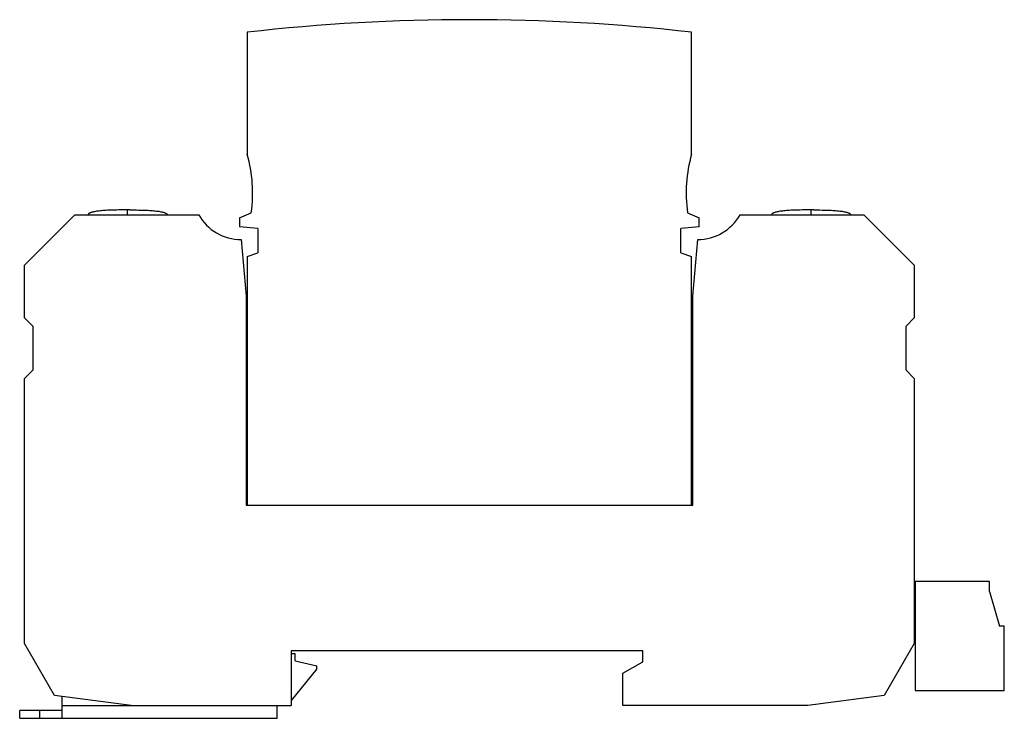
# Model space of a CAD drawing. Header units: millimetres. Extents: x 13.8 to 113.2, y 51.7 to 122.2.
import ezdxf

# ---------------------------------------------------------------- set-up
doc = ezdxf.new("R2010")
doc.units = ezdxf.units.MM
doc.header["$LTSCALE"] = 11.408692
doc.layers.get('0').update_dxf_attribs({"linetype": 'CONTINUOUS'})

msp = doc.modelspace()

# ---------------------------------------------------------------- linework, layer by layer
at = {"color": 7, "linetype": 'CONTINUOUS'}
for p, q in [((36.749, 120.967), (36.749, 108.65)), ((81.614, 108.65), (81.614, 120.967)), ((14.282, 97.452), (19.363, 102.533)), ((19.363, 102.533), (31.852, 102.533)), ((24.915, 103.033), (24.449, 103.033)), ((24.682, 102.533), (24.682, 103.033)), ((35.982, 102.233), (37.154, 102.755)), ((81.209, 102.755), (82.382, 102.233)), ((86.512, 102.533), (99.001, 102.533)), ((93.915, 103.033), (93.449, 103.033)), ((93.682, 102.533), (93.682, 103.033)), ((99.001, 102.533), (104.082, 97.452)), ((35.982, 102.233), (35.982, 101.333)), ((82.382, 101.336), (82.382, 102.233)), ((37.832, 101.171), (35.982, 101.333)), ((37.832, 101.171), (37.832, 98.715)), ((82.382, 101.336), (80.532, 101.174)), ((80.532, 98.715), (80.532, 101.174)), ((36.132, 100.033), (36.632, 94.318)), ((81.732, 94.318), (82.232, 100.033)), ((36.749, 98.321), (37.832, 98.715)), ((80.532, 98.715), (81.614, 98.321)), ((14.282, 92.133), (14.282, 97.452)), ((36.749, 98.321), (36.749, 73.233)), ((81.614, 73.233), (81.614, 98.321)), ((104.082, 97.452), (104.082, 92.133)), ((36.632, 94.318), (36.632, 73.233)), ((81.732, 73.233), (81.732, 94.318)), ((15.132, 91.283), (14.282, 92.133)), ((104.082, 92.133), (103.232, 91.283)), ((15.132, 86.883), (15.132, 91.283)), ((103.232, 91.283), (103.232, 86.883)), ((14.282, 86.033), (15.132, 86.883)), ((103.232, 86.883), (104.082, 86.033)), ((14.282, 59.283), (14.282, 86.033)), ((104.082, 86.033), (104.082, 59.283)), ((36.632, 73.233), (81.732, 73.233)), ((111.682, 65.533), (104.182, 65.533)), ((104.182, 65.533), (104.182, 54.533)), ((111.682, 64.533), (111.682, 65.533)), ((111.682, 64.533), (112.682, 61.033)), ((113.182, 61.033), (112.682, 61.033)), ((113.182, 54.533), (113.182, 61.033)), ((17.313, 54.033), (14.282, 59.283)), ((104.082, 59.283), (101.051, 54.033)), ((76.682, 58.533), (41.182, 58.533)), ((41.182, 58.533), (41.182, 53.033)), ((41.583, 58.233), (41.182, 58.233)), ((41.583, 57.533), (41.583, 58.233)), ((76.682, 57.433), (76.682, 58.533)), ((43.783, 56.733), (41.182, 53.525)), ((41.583, 57.533), (43.783, 57.033)), ((43.783, 56.733), (43.783, 57.033)), ((74.682, 56.283), (76.682, 57.433)), ((74.682, 53.033), (74.682, 56.283)), ((25.032, 53.033), (17.313, 54.033)), ((18.083, 51.733), (18.083, 53.933)), ((101.051, 54.033), (93.332, 53.033)), ((104.182, 54.533), (113.182, 54.533)), ((18.083, 53.033), (41.182, 53.033)), ((39.783, 51.733), (39.783, 53.033)), ((93.332, 53.033), (74.682, 53.033)), ((13.783, 51.733), (13.783, 52.533)), ((18.083, 52.533), (13.783, 52.533)), ((13.783, 51.733), (39.783, 51.733)), ((15.783, 52.533), (15.783, 51.733))]:
    msp.add_line(p, q, dxfattribs=at)
for centre, radius, start, end in [((59.182, -77.771), 200, 83.56, 96.44), ((23.299, 104.764), 14, 351.74945, 16.1134), ((95.064, 104.764), 14, 163.8866, 188.25055), ((36.182, 105.033), 5, 210, 269.42678), ((82.182, 105.033), 5, 270.57322, 330)]:
    msp.add_arc(centre, radius, start, end, dxfattribs=at)
for points in [[(24.449, 103.033), (24.159, 103.033), (23.739, 103.03), (23.198, 103.016), (22.835, 103.003), (22.5, 102.986), (22.194, 102.964), (21.916, 102.939), (21.666, 102.91), (21.444, 102.878), (21.251, 102.841), (21.086, 102.801), (20.967, 102.762), (20.886, 102.729), (20.836, 102.704), (20.792, 102.679), (20.756, 102.652), (20.726, 102.624), (20.704, 102.595), (20.689, 102.565), (20.683, 102.543), (20.682, 102.533)], [(24.915, 103.033), (25.205, 103.033), (25.625, 103.03), (26.166, 103.016), (26.529, 103.003), (26.864, 102.986), (27.17, 102.964), (27.448, 102.939), (27.698, 102.91), (27.919, 102.878), (28.113, 102.841), (28.278, 102.801), (28.397, 102.762), (28.477, 102.729), (28.528, 102.704), (28.571, 102.679), (28.608, 102.652), (28.637, 102.624), (28.66, 102.595), (28.675, 102.565), (28.681, 102.543), (28.682, 102.533)], [(93.449, 103.033), (93.159, 103.033), (92.739, 103.03), (92.198, 103.016), (91.835, 103.003), (91.5, 102.986), (91.194, 102.964), (90.916, 102.939), (90.666, 102.91), (90.444, 102.878), (90.251, 102.841), (90.086, 102.801), (89.967, 102.762), (89.886, 102.729), (89.836, 102.704), (89.792, 102.679), (89.756, 102.652), (89.726, 102.624), (89.704, 102.595), (89.689, 102.565), (89.683, 102.543), (89.682, 102.533)], [(93.915, 103.033), (94.205, 103.033), (94.625, 103.03), (95.166, 103.016), (95.529, 103.003), (95.864, 102.986), (96.17, 102.964), (96.448, 102.939), (96.698, 102.91), (96.919, 102.878), (97.113, 102.841), (97.278, 102.801), (97.397, 102.762), (97.477, 102.729), (97.528, 102.704), (97.571, 102.679), (97.608, 102.652), (97.637, 102.624), (97.66, 102.595), (97.675, 102.565), (97.681, 102.543), (97.682, 102.533)]]:
    msp.add_open_spline(points, degree=3, knots=[0, 0, 0, 0, 0.22356, 0.324403, 0.417972, 0.504284, 0.583362, 0.655234, 0.719941, 0.777535, 0.828093, 0.871728, 0.908616, 0.924622, 0.939069, 0.952031, 0.963612, 0.973959, 0.983274, 0.991836, 1, 1, 1, 1], dxfattribs=at)

doc.saveas('drawing.dxf')
